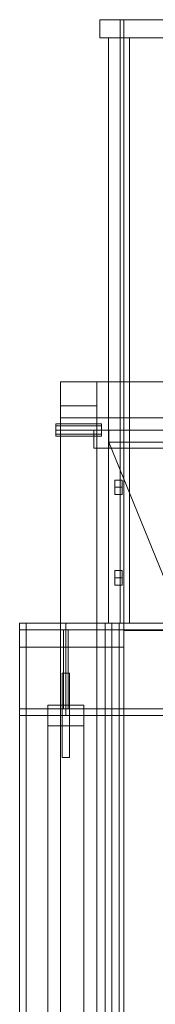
# Model space of a CAD drawing. Header units: millimetres. Extents: x -4738 to 65662, y -68080 to 6847.
# Tile 80 of 256: x -1898 to -1673, y -33332 to -31700. Entities that reach past the tile are written whole.
import ezdxf

# ---------------------------------------------------------------- set-up
doc = ezdxf.new("R2010")
doc.units = ezdxf.units.MM
for name, color, linetype, lineweight in [('COTAS_O', 1, 'Continuous', 0), ('frontal_dosificador', 7, 'Continuous', 0), ('frontal_tolva', 7, 'Continuous', 0)]:
    doc.layers.add(name, color=color, linetype=linetype, lineweight=lineweight)
doc.dimstyles.new('R19_100', dxfattribs={"dimtxt": 250, "dimasz": 150, "dimexe": 150, "dimexo": 80, "dimgap": 100, "dimtad": 1, "dimtih": 1, "dimtoh": 1, "dimdsep": 46, "dimcen": 0.09, "dimadec": 0, "dimazin": 0, "dimtfac": 1, "dimtdec": 4, "dimtofl": 0, "dimtmove": 0, "dimatfit": 3, "dimfxl": 1, "dimtolj": 1, "dimtzin": 0, "dimarcsym": 0})

# ---------------------------------------------------------------- blocks, each defined once
blk = doc.blocks.new('DIM_R30_47')
at = {"layer": 'COTAS_O'}
for p, q in [((-1725, -31700), (-1025, -31700)), ((-1025, -31700), (-1070, -31850)), ((-1025, -34400), (-1025, -31700)), ((-1025, -31700), (-980, -31850)), ((-1025, -34400), (-1070, -34250)), ((-1025, -34400), (-980, -34250)), ((-1725, -34400), (-1025, -34400))]:
    blk.add_line(p, q, dxfattribs=at)
blk.add_text('2700 O', height=250, rotation=90, dxfattribs=at).set_placement((-1125, -33050))

msp = doc.modelspace()

# ---------------------------------------------------------------- linework, layer by layer
at = {"layer": 'frontal_dosificador'}
for p, q in [((-1770, -32300), (-1830, -32300)), ((-1830, -32360), (-1830, -32300)), ((-1770, -32360), (-1770, -32300)), ((-230, -32300), (-1770, -32300)), ((-1770, -32340), (-1830, -32340)), ((-1830, -34880), (-1830, -32340)), ((-1770, -34880), (-1770, -32340)), ((-1838, -32372.929), (-1838, -32370)), ((-1762, -32370), (-1838, -32370)), ((-1838, -32380), (-1838, -32372.929)), ((-1762, -32372.929), (-1838, -32372.929)), ((-1770, -32360), (-1830, -32360)), ((-230, -32360), (-1770, -32360)), ((-1762, -32372.929), (-1762, -32370)), ((-1762, -32380), (-1762, -32372.929)), ((-1838, -32380), (-1838, -32387.071)), ((-1838, -32380), (-1762, -32380)), ((-1838, -32387.071), (-1838, -32390)), ((-1762, -32387.071), (-1838, -32387.071)), ((-1762, -32390), (-1838, -32390)), ((-1750, -32380), (-1775, -32380)), ((-1775, -32410), (-1775, -32380)), ((-1762, -32387.071), (-1762, -32380)), ((-1762, -32387.071), (-1762, -32390)), ((-1750, -32410), (-1750, -32380)), ((-250, -32380), (-1750, -32380)), ((-1180, -33800), (-1750, -32400)), ((-1750, -32400), (-250, -32400)), ((-1750, -32410), (-1775, -32410)), ((-250, -32410), (-1750, -32410))]:
    msp.add_line(p, q, dxfattribs=at)
at = {"layer": 'frontal_tolva'}
for p, q in [((-1765, -31700), (-1725, -31700)), ((-1765, -31730), (-1765, -31700)), ((-1731, -32700), (-1731, -31700)), ((-1725, -31700), (-1731, -31700)), ((-1725, -31700), (1725, -31700)), ((-1725, -32700), (-1725, -31700)), ((-1725, -31730), (-1725, -31700)), ((-1765, -31730), (-1725, -31730)), ((-1750.5, -32700), (-1750.5, -31730)), ((-1750.5, -31730), (-1715.5, -31730)), ((-1725, -31730), (1725, -31730)), ((-1715.5, -32700), (-1715.5, -31730)), ((-1740, -32475), (-1740, -32462.876)), ((-1728, -32462.876), (-1740, -32462.876)), ((-1728, -32475), (-1728, -32462.876)), ((-1740, -32475), (-1740, -32487.124)), ((-1740, -32475), (-1728, -32475)), ((-1728, -32487.124), (-1740, -32487.124)), ((-1728, -32487.124), (-1728, -32475)), ((-1740, -32625), (-1740, -32612.876)), ((-1728, -32612.876), (-1740, -32612.876)), ((-1728, -32625), (-1728, -32612.876)), ((-1740, -32625), (-1740, -32637.124)), ((-1740, -32625), (-1728, -32625)), ((-1728, -32637.124), (-1728, -32625)), ((-1728, -32637.124), (-1740, -32637.124)), ((-1898, -35980), (-1898, -32700)), ((-1898, -32700), (-1887, -32700)), ((-1898, -32700), (-1745, -32700)), ((-1898, -32711), (-1898, -32700)), ((-1725, -32700), (-1898, -32700)), ((-1898, -32740), (-1898, -32700)), ((-1887, -35980), (-1887, -32700)), ((-1887, -32700), (-1756, -32700)), ((-1821.5, -32700), (1821.5, -32700)), ((-1821.5, -32700), (-1821.5, -32711)), ((-1756, -35980), (-1756, -32700)), ((-1756, -32700), (-1745, -32700)), ((-1715.5, -32700), (-1750.5, -32700)), ((-1745, -35980), (-1745, -32700)), ((-1745, -32711), (-1745, -32700)), ((-1733, -33600), (-1733, -32700)), ((-1725, -32700), (-1733, -32700)), ((-1725, -32700), (-1731, -32700)), ((-1725, -32700), (1725, -32700)), ((-1725, -33600), (-1725, -32700)), ((-1725, -32700), (-1725, -32740)), ((-1725, -32712), (-1725, -32700)), ((-1898, -32711), (-1745, -32711)), ((-1825.5, -32711), (-1817.5, -32711)), ((-1825.5, -32842), (-1825.5, -32711)), ((-1821.5, -32711), (1821.5, -32711)), ((-1821.5, -32711), (-1821.5, -32842)), ((-1817.5, -32842), (-1817.5, -32711)), ((-1725, -32712), (1725, -32712)), ((-1725, -32740), (-1898, -32740)), ((-1827.5, -32783), (-1815.5, -32783)), ((-1827.5, -32923), (-1827.5, -32783)), ((-1815.5, -32923), (-1815.5, -32783)), ((-1898, -32842), (-1745, -32842)), ((-1898, -32853), (-1898, -32842)), ((-1851.5, -34332.806), (-1851.5, -32835.806)), ((-1851.5, -32835.806), (-1791.5, -32835.806)), ((-1851.5, -32870.194), (-1851.5, -32835.806)), ((-1825.5, -32842), (-1817.5, -32842)), ((-1821.5, -32842), (1821.5, -32842)), ((-1821.5, -32842), (-1821.5, -32853)), ((-1791.5, -32835.806), (-1791.5, -34332.806)), ((-1791.5, -32835.806), (-1791.5, -32870.194)), ((-1745, -32853), (-1745, -32842)), ((-1898, -32853), (-1745, -32853)), ((-1821.5, -32853), (1821.5, -32853)), ((-1791.5, -32870.194), (-1851.5, -32870.194)), ((-1851.5, -32870.194), (-1851.5, -34367.194)), ((-1791.5, -34367.194), (-1791.5, -32870.194)), ((-1827.5, -32923), (-1815.5, -32923))]:
    msp.add_line(p, q, dxfattribs=at)

# ---------------------------------------------------------------- dimensions: what is measured, and where the dimension line sits
at = {"layer": 'COTAS_O'}
dim = msp.add_aligned_dim(p1=(-1725, -34400), p2=(-1725, -31700), distance=-700, text='<> O', dimstyle='R19_100', dxfattribs=at)
dim.commit()
dim.dimension.update_dxf_attribs({"geometry": 'DIM_R30_47', "text_midpoint": (-1025, -33050)})

doc.saveas('drawing.dxf')
